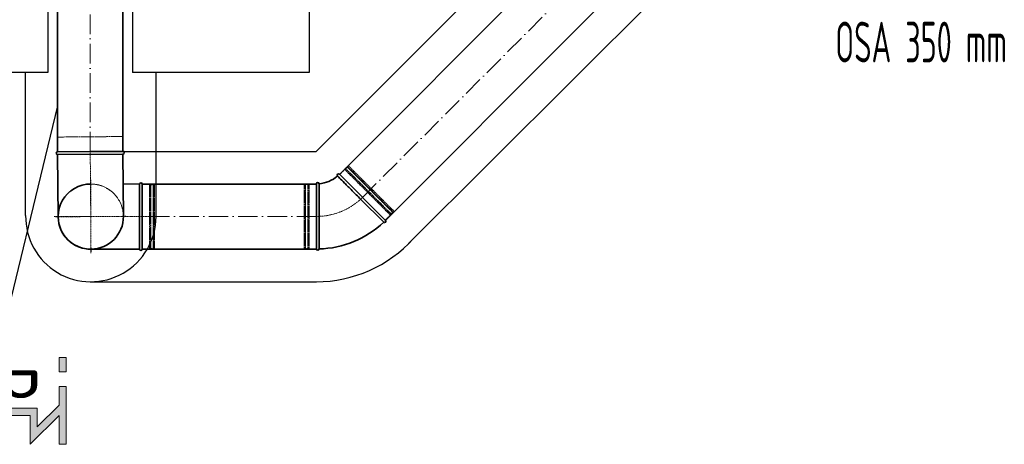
# Model space of a CAD drawing. Header units: millimetres. Extents: x -20688 to 44066, y -7315 to 67290.
# Tile 71 of 75: x 34349 to 37370, y 56191 to 57495. Entities that reach past the tile are written whole.
import ezdxf
from ezdxf.enums import TextEntityAlignment as Align

# ---------------------------------------------------------------- set-up
doc = ezdxf.new("R2010")
doc.units = ezdxf.units.MM
for name, pattern in [('ACAD_ISO02W100', [15, 12, -3]), ('ACAD_ISO10W100', [18, 12, -3, 0, -3]), ('phl_thick', [0])]:
    doc.linetypes.add(name, pattern=pattern)
for name, color, linetype, lineweight in [('VZT_05 ETA (ODVOD) - OBRYS', 6, 'Continuous', 35), ('VZT_06 ETA (ODVOD) - OSA', 6, 'ACAD_ISO10W100', 5), ('VZT_08 ETA (ODVOD) - SKRYTÉ', 6, 'ACAD_ISO02W100', 5), ('VZT_50 POPIS - OBECNE', 7, 'Continuous', 13), ('VZT_60_KOTY - DIMENZE', 7, 'Continuous', 5)]:
    doc.layers.add(name, color=color, linetype=linetype, lineweight=lineweight)
doc.layers.add('VZT_07 ETA (ODVOD) - NETISK', color=8, linetype='ACAD_ISO02W100', lineweight=5, plot=False)
doc.layers.add('VZT_IZOLACE - TEPELNÁ', color=6, linetype='IZOLACE TEPELNA')
doc.styles.add('EVORA_125', font='isocp.shx', dxfattribs={"width": 0.6, "height": 125})
doc.styles.get("Standard").update_dxf_attribs({"font": 'arial.ttf'})
doc.linetypes.add('IZOLACE TEPELNA', pattern='A,12.7,-1.5,["T",Standard,S=2.54,R=0,X=0,Y=-1.27],-3', length=17.2)

msp = doc.modelspace()

# ---------------------------------------------------------------- hatches: boundary and pattern name
at = {"layer": 'VZT_50 POPIS - OBECNE'}
h = msp.add_hatch(color=256, dxfattribs=at)
h.dxf.hatch_style = 1
h.paths.add_polyline_path([(34381, 56191.2), (34381, 56280), (34203.2, 56280), (34203.2, 56302.3), (34403.2, 56302.3), (34403.2, 56244.8), (34469.9, 56311.5), (34469.9, 56368.9), (34492.1, 56368.9), (34492.1, 56191.2), (34469.9, 56191.2), (34469.9, 56280)])
h.paths.add_polyline_path([(34469.9, 56413.4), (34469.9, 56457.8), (34492.1, 56457.8), (34492.1, 56413.4)])

# ---------------------------------------------------------------- linework, layer by layer
for p, q in [((35237.3, 58259.9), (35237.3, 57332.4)), ((34435.6, 57332.4), (32889.3, 57332.4)), ((35237.3, 57332.4), (34695.5, 57332.4))]:
    msp.add_line(p, q)
at = {"layer": 'VZT_05 ETA (ODVOD) - OBRYS'}
for p, q in [((35471.4, 56878.8), (35330, 57020.2)), ((34717.1, 56990.4), (34666.3, 56991.2)), ((34725.1, 56990.4), (34725.1, 56790.4)), ((35259.3, 56990.9), (35259.3, 56790.9)), ((35395, 56943.9), (35465.8, 56873.1)), ((34717.1, 56890.5), (34717.1, 56790.4)), ((35267.3, 56891), (35267.3, 56790.9)), ((34717.1, 56790.4), (34567.1, 56790.4))]:
    msp.add_line(p, q, dxfattribs=at)
for points in [[(36509.9, 58203.4), (35329.8, 57020)], [(36651.6, 58062.2), (35471.4, 56878.8)], [(34465.5, 57755.2), (34465.5, 57090.4)], [(34665.5, 57755.2), (34665.5, 57090.4)], [(34465.5, 57089.6), (34665.5, 57091.2)], [(34465.6, 57080.6), (34665.6, 57082.2)], [(34465.6, 57080.6), (34467.1, 56889.6)], [(34665.6, 57082.2), (34667.1, 56891.2)], [(34725.1, 56990.4), (35259.3, 56990.4)], [(34725.1, 56790.4), (35259.3, 56790.4)]]:
    msp.add_lwpolyline(points, dxfattribs=at)
for centre, radius, start, end in [((34465.6, 57085.1), 4.5, 90.4585, 270.4585), ((34665.5, 57086.7), 4.5, 270.4585, 90.4585), ((35263.3, 56990.9), 4, 4.5812, 180), ((35259.3, 57090.9), 100, 274.5812, 310.4188), ((35327.2, 57017.4), 4, 45, 220.4188), ((34567.1, 56890.4), 100, 89.9997, 269.9997), ((34721.1, 56990.4), 4, 359.9997, 175.4185), ((34567.3, 56890.4), 100, 180.4585, 0.4585), ((35468.6, 56876), 4, 225, 45), ((35259.3, 57090.9), 300, 271.5281, 313.4719), ((34721.1, 56790.4), 4, 179.9997, 359.9997), ((35263.3, 56790.9), 4, 180, 0)]:
    msp.add_arc(centre, radius, start, end, dxfattribs=at)
for points, knots in [([(35395, 56943.9), (35386.1, 56952.8), (35377.2, 56961.7), (35360.3, 56978.5), (35352.5, 56986.4), (35339.2, 56999.7), (35333.9, 57005), (35326.4, 57012.5), (35324.4, 57014.5), (35324.1, 57014.8), (35324.1, 57014.8), (35324.1, 57014.8)], [157.533456, 157.533456, 157.533456, 157.533456, 195.393508, 195.393508, 234.551342, 234.551342, 273.721472, 273.721472, 312.806301, 312.806301, 315.294186, 315.294186, 315.294186, 315.294186]), ([(34717.1, 56990.7), (34717.1, 56990.7), (34717.1, 56988.5), (34717.1, 56979.5), (34717.1, 56972.6), (34717.1, 56954.8), (34717.1, 56944.1), (34717.1, 56920.4), (34717.1, 56907.6), (34717.1, 56893.2), (34717.1, 56891.8), (34717.1, 56890.5)], [315.294186, 315.294186, 315.294186, 315.294186, 351.735982, 351.735982, 390.710875, 390.710875, 429.832624, 429.832624, 468.991563, 468.991563, 473.053633, 473.053633, 473.053633, 473.053633]), ([(35267.3, 56991.2), (35267.3, 56991.2), (35267.3, 56989), (35267.3, 56980.1), (35267.3, 56973.1), (35267.3, 56955.3), (35267.3, 56944.6), (35267.3, 56920.9), (35267.3, 56908.1), (35267.3, 56893.7), (35267.3, 56892.3), (35267.3, 56891)], [315.294186, 315.294186, 315.294186, 315.294186, 351.735982, 351.735982, 390.710875, 390.710875, 429.832624, 429.832624, 468.991563, 468.991563, 473.053633, 473.053633, 473.053633, 473.053633])]:
    msp.add_open_spline(points, degree=3, knots=knots, dxfattribs=at)
at = {"layer": 'VZT_06 ETA (ODVOD) - OSA', "ltscale": 0.3}
for p, q in [((34567.1, 57002.9), (34567.1, 56890.4)), ((34454.6, 56890.4), (34567.1, 56890.4)), ((34567.1, 56890.4), (34567.1, 56777.9)), ((34567.1, 56890.4), (34767.1, 56890.4))]:
    msp.add_line(p, q, dxfattribs=at)
at = {"layer": 'VZT_06 ETA (ODVOD) - OSA', "ltscale": 5}
for points in [[(35400.6, 56949.4), (36580.8, 58132.8)], [(34565.5, 57090.4), (34565.5, 57755.2)], [(35259.3, 56890.4), (34725.1, 56890.4)]]:
    msp.add_lwpolyline(points, dxfattribs=at)
at = {"layer": 'VZT_06 ETA (ODVOD) - OSA', "ltscale": 0.3}
for points in [[(34565.5, 57090.4), (34567.1, 56890.4)], [(34567.1, 56890.4), (34457.1, 56889.5)], [(34567.1, 56890.4), (34677.1, 56891.3)], [(34567.1, 56890.4), (34568, 56780.4)]]:
    msp.add_lwpolyline(points, dxfattribs=at)
msp.add_lwpolyline([(35259.3, 56890.9), (35259.3, 56890.9, 0.198912), (35400.7, 56949.5, 0.198912)], format="xyb", dxfattribs=at)
at = {"layer": 'VZT_07 ETA (ODVOD) - NETISK', "ltscale": 0.4}
for p, q in [((35346.3, 57035), (35330.7, 57019.5)), ((35346.3, 57035), (35486.3, 56895)), ((35349.4, 57036.8), (35347, 57034.3)), ((35348.4, 57038.6), (35348, 57038.2)), ((35348, 57038.2), (35489.5, 56896.8)), ((35348.4, 57038.6), (35489.8, 56897.2)), ((35354.7, 57042.1), (35349.8, 57037.2)), ((35353.7, 57043.9), (35353.3, 57043.5)), ((35353.3, 57043.5), (35494.8, 56902.1)), ((35353.7, 57043.9), (35495.1, 56902.5)), ((35357.6, 57046.4), (35354.7, 57043.5)), ((35354.7, 57043.5), (35494.8, 56903.5)), ((35355.5, 57042.8), (35355.1, 57042.5)), ((35357.6, 57046.4), (35497.6, 56906.4)), ((34725.1, 56989.4), (34747.1, 56989.4)), ((34747.1, 56989.4), (34747.1, 56791.4)), ((34747.1, 56988.4), (34750.6, 56988.4)), ((34750.6, 56990.4), (34750.6, 56790.4)), ((34750.6, 56990.4), (34751.1, 56990.4)), ((34751.1, 56990.4), (34751.1, 56790.4)), ((34751.1, 56988.4), (34758.1, 56988.4)), ((34758.1, 56990.4), (34758.1, 56790.4)), ((34758.1, 56990.4), (34758.6, 56990.4)), ((34758.6, 56990.4), (34758.6, 56790.4)), ((34758.6, 56988.4), (34759.1, 56988.4)), ((34759.1, 56989.4), (34759.1, 56791.4)), ((34759.1, 56989.4), (34763.1, 56989.4)), ((34763.1, 56989.4), (34763.1, 56791.4)), ((35221.3, 56989.9), (35221.3, 56791.9)), ((35225.3, 56989.9), (35221.3, 56989.9)), ((35225.3, 56989.9), (35225.3, 56791.9)), ((35225.8, 56988.9), (35225.3, 56988.9)), ((35225.8, 56990.9), (35225.8, 56790.9)), ((35226.3, 56990.9), (35225.8, 56990.9)), ((35226.3, 56990.9), (35226.3, 56790.9)), ((35233.3, 56988.9), (35226.3, 56988.9)), ((35233.3, 56990.9), (35233.3, 56790.9)), ((35233.8, 56990.9), (35233.3, 56990.9)), ((35233.8, 56990.9), (35233.8, 56790.9)), ((35237.3, 56988.9), (35233.8, 56988.9)), ((35237.3, 56989.9), (35237.3, 56791.9)), ((35259.3, 56989.9), (35237.3, 56989.9)), ((35494, 56904.2), (35493.7, 56903.9)), ((35497.6, 56906.4), (35494.8, 56903.5)), ((35486.3, 56895), (35470.7, 56879.5)), ((35488, 56898.2), (35485.6, 56895.7)), ((35493.3, 56903.5), (35488.4, 56898.6)), ((35489.8, 56897.2), (35489.5, 56896.8)), ((35495.1, 56902.5), (35494.8, 56902.1)), ((34725.1, 56791.4), (34747.1, 56791.4)), ((34747.1, 56792.4), (34750.6, 56792.4)), ((34750.6, 56790.4), (34751.1, 56790.4)), ((34751.1, 56792.4), (34758.1, 56792.4)), ((34758.1, 56790.4), (34758.6, 56790.4)), ((34758.6, 56792.4), (34759.1, 56792.4)), ((34759.1, 56791.4), (34763.1, 56791.4)), ((35225.3, 56791.9), (35221.3, 56791.9)), ((35225.8, 56792.9), (35225.3, 56792.9)), ((35226.3, 56790.9), (35225.8, 56790.9)), ((35233.3, 56792.9), (35226.3, 56792.9)), ((35233.8, 56790.9), (35233.3, 56790.9)), ((35237.3, 56792.9), (35233.8, 56792.9)), ((35259.3, 56791.9), (35237.3, 56791.9))]:
    msp.add_line(p, q, dxfattribs=at)
msp.add_lwpolyline([(34465.5, 57089.6), (34465.2, 57134.6), (34665.1, 57136.2), (34665.5, 57091.2)], dxfattribs=at)
at = {"layer": 'VZT_08 ETA (ODVOD) - SKRYTÉ', "ltscale": 2}
for centre, start, end in [((34567.3, 56890.4), 0.4585, 180.4585), ((34567.1, 56890.4), 269.9997, 89.9997)]:
    msp.add_arc(centre, 100, start, end, dxfattribs=at)
at = {"layer": 'VZT_50 POPIS - OBECNE'}
for points in [[(34469.9, 56413.4), (34469.9, 56457.8), (34492.1, 56457.8), (34492.1, 56413.4), (34469.9, 56413.4)], [(34203.2, 56280), (34203.2, 56302.3), (34403.2, 56302.3), (34403.2, 56244.8), (34469.9, 56311.5), (34469.9, 56368.9), (34492.1, 56368.9), (34492.1, 56191.2), (34469.9, 56191.2)], [(34469.9, 56280), (34381, 56191.2), (34381, 56280), (34203.2, 56280)], [(34469.9, 56191.2), (34469.9, 56280)]]:
    msp.add_lwpolyline(points, dxfattribs=at)
at = {"layer": 'VZT_60_KOTY - DIMENZE', "linetype": 'ByBlock', "lineweight": -2}
msp.add_lwpolyline([(34465.5, 57230.6), (34269.1, 56422.4)], dxfattribs=at)
at = {"layer": 'VZT_IZOLACE - TEPELNÁ', "ltscale": 0.5}
for p, q in [((36355.3, 58190), (35258.8, 57090.3)), ((36725.4, 57988.1), (35541.6, 56807.5)), ((34435.6, 57918.2), (34435.6, 57332.4)), ((34695.5, 57602.8), (34695.5, 57332.4)), ((34367.3, 56894.2), (34367.3, 57332.4)), ((34767.3, 56890.4), (34767.3, 57332.4)), ((34565.4, 57090.3), (35258.8, 57090.3)), ((34565.4, 56690.4), (35259.3, 56690.4))]:
    msp.add_line(p, q, dxfattribs=at)
for centre, radius, start, end in [((34567.3, 56890.4), 200, 178.9, 0.0011), ((35259.3, 57090.9), 400.5, 270, 317.9342)]:
    msp.add_arc(centre, radius, start, end, dxfattribs=at)

# ---------------------------------------------------------------- texts
at = {"layer": 'VZT_50 POPIS - OBECNE', "style": 'EVORA_125', "width": 0.8}
msp.add_attdef('B', text='B', height=200, rotation=270, dxfattribs=at).set_placement((34143.2, 56311.5), align=Align.BOTTOM_RIGHT)
at = {"layer": 'VZT_60_KOTY - DIMENZE', "linetype": 'phl_thick', "char_height": 125, "style": 'EVORA_125'}
for s, insert, attachment_point in [('%%C200-TI100\\POSA 350\\~mm', (37377.9, 57697.2), 3), ('%%C200-TI100\\POSA 1600\\~mm', (33611.4, 56572.4), 1)]:
    msp.add_mtext(s, dxfattribs=dict(at, insert=insert, attachment_point=attachment_point))

doc.saveas('drawing.dxf')
